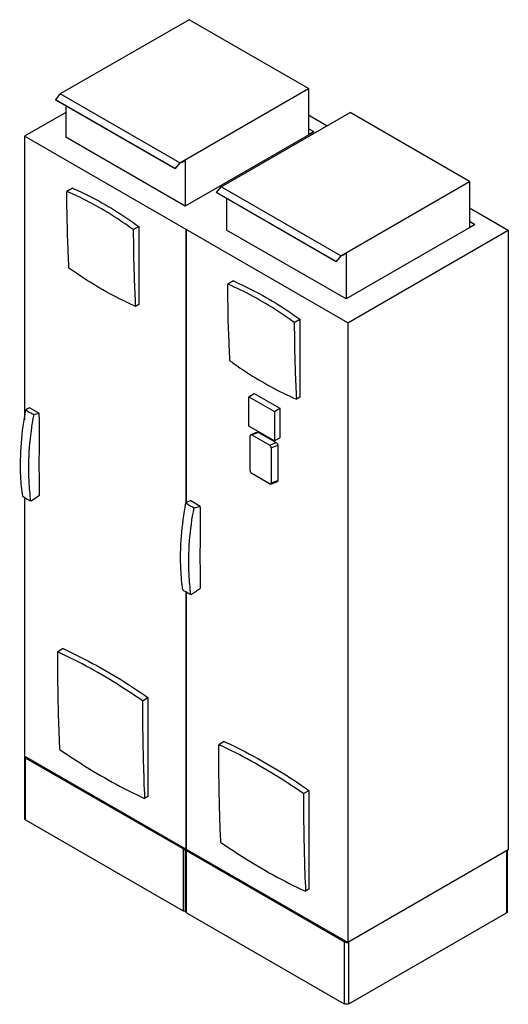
# Model space of a CAD drawing. Header units: millimetres. Extents: x 455 to 1742, y 236 to 2834.
import ezdxf

# ---------------------------------------------------------------- set-up
doc = ezdxf.new("R2010")
doc.units = ezdxf.units.MM
doc.header["$LTSCALE"] = 199.654104
doc.layers.get('0').update_dxf_attribs({"linetype": 'CONTINUOUS'})

msp = doc.modelspace()

# ---------------------------------------------------------------- linework, layer by layer
at = {"color": 7, "linetype": 'Continuous'}
for p, q in [((901.1, 2834), (561.7, 2638)), ((1215.8, 2652.3), (901.1, 2834)), ((876.4, 2456.3), (1215.8, 2652.3)), ((1215.8, 2652.3), (1215.8, 2531)), ((549.5, 2622.8), (561.7, 2638)), ((876.4, 2456.3), (561.7, 2638)), ((550, 2622), (549.5, 2622.8)), ((864.1, 2441.1), (549.5, 2622.8)), ((864.7, 2440.3), (550, 2622)), ((575.9, 2607.1), (575.9, 2523.7)), ((575.9, 2589), (467.2, 2526.3)), ((986, 2393.1), (1325.4, 2589)), ((1215.8, 2582.6), (1265, 2554.2)), ((1640.1, 2407.3), (1325.4, 2589)), ((1228.9, 2538.6), (1215.8, 2546.1)), ((467.2, 2526.3), (467.2, 1778.3)), ((893.1, 2280.4), (467.2, 2526.3)), ((890.5, 2342), (575.9, 2523.7)), ((1228.9, 2537.4), (890.5, 2342)), ((1215.8, 2531), (1228.9, 2538.6)), ((1228.9, 2538.6), (1228.9, 2537.4)), ((876.4, 2456.3), (864.1, 2441.1)), ((864.7, 2440.3), (876.7, 2455.3)), ((881, 2457.8), (876.7, 2455.3)), ((881, 2456.5), (879.9, 2457.1)), ((890.5, 2462), (881, 2456.5)), ((881, 2456.5), (881, 2457.8)), ((890.5, 2462), (890.5, 2342)), ((864.1, 2441.1), (864.7, 2440.3)), ((973.7, 2377.8), (986, 2393.1)), ((1300.7, 2211.4), (986, 2393.1)), ((1300.7, 2211.4), (1640.1, 2407.3)), ((1640.1, 2407.3), (1640.1, 2286.1)), ((593.5, 2389.6), (578.9, 2381.1)), ((974.3, 2377.1), (973.7, 2377.8)), ((1288.4, 2196.1), (973.7, 2377.8)), ((1288.9, 2195.4), (974.3, 2377.1)), ((1000.1, 2362.1), (1000.1, 2278.7)), ((1640.1, 2337.6), (1742.3, 2278.6)), ((754.1, 2280), (768.7, 2288.4)), ((768.7, 2288.4), (768.7, 2082.9)), ((1653.1, 2292.4), (1314.8, 2097.1)), ((1653.1, 2293.6), (1640.1, 2301.2)), ((1640.1, 2286.1), (1653.1, 2293.6)), ((1653.1, 2293.6), (1653.1, 2292.4)), ((893.1, 2280.4), (893.1, 1558.9)), ((893.3, 1559.3), (893.3, 2280.3)), ((1319.3, 2034.3), (893.3, 2280.3)), ((893.8, 2280.3), (893.8, 2280.6)), ((1314.8, 2097.1), (1000.1, 2278.7)), ((1319.3, 2034.3), (1742.3, 2278.6)), ((1742.3, 2278.6), (1742.3, 643.5)), ((1300.7, 2211.4), (1288.4, 2196.1)), ((1288.9, 2195.4), (1300.9, 2210.3)), ((1305.3, 2212.8), (1300.9, 2210.3)), ((1305.3, 2211.6), (1304.2, 2212.2)), ((1314.8, 2217.1), (1305.3, 2211.6)), ((1305.3, 2211.6), (1305.3, 2212.8)), ((1314.8, 2217.1), (1314.8, 2097.1)), ((1288.4, 2196.1), (1288.9, 2195.4)), ((1017.8, 2144.6), (1003.2, 2136.2)), ((768.7, 2082.9), (759.7, 2077.7)), ((1178.3, 2035), (1193, 2043.5)), ((1193, 2043.5), (1193, 1837.9)), ((1319.3, 2034.3), (1319.3, 399.3)), ((1058.7, 1839.4), (1072.8, 1847.6)), ((1072.8, 1847.6), (1140.1, 1808.7)), ((1058.7, 1761.7), (1058.7, 1839.4)), ((1058.7, 1839.4), (1126, 1800.5)), ((1193, 1837.9), (1184, 1832.7)), ((481.3, 1810.1), (506.2, 1795.7)), ((1126, 1800.5), (1140.1, 1808.7)), ((1126, 1800.5), (1126, 1722.8)), ((1140.1, 1808.7), (1140.1, 1731)), ((1126, 1722.8), (1058.7, 1761.7)), ((1080.2, 1745.6), (1063.4, 1739)), ((1083.7, 1745), (1066.1, 1738.6)), ((1080.2, 1745.6), (1083.7, 1745)), ((1083.7, 1745), (1130.3, 1718.1)), ((1061.9, 1644), (1061.9, 1736.2)), ((1066.1, 1738.6), (1063.4, 1739)), ((1066.1, 1738.6), (1113.6, 1711.1)), ((1113.6, 1711.1), (1130.3, 1718.1)), ((1126, 1722.8), (1140.1, 1731)), ((1134.9, 1710.2), (1117.6, 1704.3)), ((1117.6, 1704.3), (1117.6, 1611.9)), ((1134.9, 1710.2), (1134.9, 1618.4)), ((1113.4, 1609.4), (1066.1, 1636.8)), ((1116, 1609), (1133, 1615)), ((1117.6, 1611.9), (1134.9, 1618.4)), ((1113.4, 1609.4), (1116, 1609)), ((467.2, 1572.9), (467.2, 891.2)), ((905.3, 1565.2), (930.7, 1550.6)), ((893.1, 1323.6), (893.1, 645.3)), ((893.3, 645.2), (893.3, 1323.5)), ((569.5, 1174.6), (554.8, 1166.1)), ((778.1, 1037.3), (792.7, 1045.7)), ((792.7, 1045.7), (792.7, 784.6)), ((993.7, 929.7), (979.1, 921.2)), ((1319.3, 399.3), (467.2, 891.2)), ((467.8, 726.2), (467.8, 889.5)), ((885.9, 646.1), (470.3, 886)), ((470.3, 722.7), (470.3, 886)), ((792.7, 784.6), (783.7, 779.4)), ((1202.4, 792.3), (1217, 800.8)), ((1217, 800.8), (1217, 539.7)), ((470.3, 722.7), (885.9, 482.8)), ((885.9, 646.1), (885.9, 482.8)), ((892, 481.3), (892, 644.6)), ((1310.2, 401.1), (894.7, 641)), ((894.7, 477.7), (894.7, 641)), ((1742.3, 643.5), (1319.3, 399.3)), ((1738, 641.1), (1738, 477.8)), ((1740.5, 481.3), (1740.5, 642.5)), ((1217, 539.7), (1208, 534.5)), ((894.7, 477.7), (1310.2, 237.8)), ((1322.4, 237.8), (1738, 477.8)), ((1310.2, 401.1), (1310.2, 237.8)), ((1322.4, 237.8), (1322.4, 401.1))]:
    msp.add_line(p, q, dxfattribs=at)
for centre, radius, start, end in [((443.6, 2018.4), 231.3, 282.1911, 285.6858), ((-11543.1, 1623.7), 12049.9, 359.78732, 0.03519), ((-16473, 1361.2), 17404.1, 359.91112, 0.08506), ((892.2, 659.8), 15.2, 260.7711, 269.3287), ((1316.3, 414.4), 14.7, 264.784, 277.8093)]:
    msp.add_arc(centre, radius, start, end, dxfattribs=at)
for points, knots in [([(584.5, 2178.8), (583.6, 2195.5), (580.4, 2262.8), (579, 2330.3), (578.9, 2381.1)], [0, 0, 0, 0, 0.247128, 1, 1, 1, 1]), ([(754.1, 2280), (739.7, 2290.4), (684.2, 2328.7), (624.7, 2361.5), (578.9, 2381.1)], [0, 0, 0, 0, 0.262106, 1, 1, 1, 1]), ([(593.5, 2389.6), (608.3, 2383.2), (669.5, 2354.7), (727.1, 2318.7), (768.7, 2288.4)], [0, 0, 0, 0, 0.238027, 1, 1, 1, 1]), ([(754.1, 2280), (754.1, 2262.9), (754.6, 2195.5), (756.9, 2128), (759.7, 2077.7)], [0, 0, 0, 0, 0.252882, 1, 1, 1, 1]), ([(759.7, 2077.7), (745, 2084.1), (684, 2113), (626.4, 2148.8), (584.5, 2178.8)], [0, 0, 0, 0, 0.237198, 1, 1, 1, 1]), ([(1008.8, 1933.9), (1007.9, 1950.5), (1004.6, 2017.9), (1003.2, 2085.4), (1003.2, 2136.2)], [0, 0, 0, 0, 0.247128, 1, 1, 1, 1]), ([(1178.3, 2035), (1164, 2045.4), (1108.5, 2083.8), (1048.9, 2116.6), (1003.2, 2136.2)], [0, 0, 0, 0, 0.262106, 1, 1, 1, 1]), ([(1017.8, 2144.6), (1032.6, 2138.3), (1093.8, 2109.7), (1151.3, 2073.7), (1193, 2043.5)], [0, 0, 0, 0, 0.238027, 1, 1, 1, 1]), ([(1178.3, 2035), (1178.4, 2018), (1178.9, 1950.5), (1181.2, 1883.1), (1184, 1832.7)], [0, 0, 0, 0, 0.252882, 1, 1, 1, 1]), ([(1008.8, 1933.9), (1023.2, 1923.5), (1079, 1885.5), (1138.4, 1852.6), (1184, 1832.7)], [0, 0, 0, 0, 0.262775, 1, 1, 1, 1]), ([(462.7, 1576.1), (460.1, 1593.7), (453.1, 1669.9), (460.1, 1747), (470.9, 1804.7)], [0, 0, 0, 0, 0.232685, 1, 1, 1, 1]), ([(470.9, 1804.7), (472.5, 1803.6), (479.4, 1798.9), (486.7, 1795), (492.5, 1792.3)], [0, 0, 0, 0, 0.23598, 1, 1, 1, 1]), ([(506.8, 1692.8), (506.8, 1718.5), (506.8, 1752.8), (506.4, 1787.1), (506.2, 1795.7)], [0, 0, 0, 0, 0.748832, 1, 1, 1, 1]), ([(484.3, 1563.7), (481.8, 1581.3), (474.7, 1657.5), (481.7, 1734.6), (492.5, 1792.3)], [0, 0, 0, 0, 0.232685, 1, 1, 1, 1]), ([(1063.4, 1739), (1062.6, 1738.7), (1061.9, 1737.6), (1061.9, 1736.5), (1061.9, 1736.2)], [0, 0, 0, 0, 0.700183, 1, 1, 1, 1]), ([(506.8, 1631.1), (506.6, 1636.1), (505.8, 1656.7), (506.1, 1677.3), (506.8, 1692.8)], [0, 0, 0, 0, 0.244745, 1, 1, 1, 1]), ([(1116, 1609), (1116.8, 1609.3), (1117.5, 1610.4), (1117.6, 1611.5), (1117.6, 1611.9)], [0, 0, 0, 0, 0.699283, 1, 1, 1, 1]), ([(1134.9, 1618.4), (1134.9, 1618), (1134.8, 1616.7), (1133.9, 1615.3), (1133, 1615)], [0, 0, 0, 0, 0.300713, 1, 1, 1, 1]), ([(484.3, 1563.7), (482.3, 1564.5), (474.7, 1567.9), (467.5, 1572.3), (462.7, 1576.1)], [0, 0, 0, 0, 0.259498, 1, 1, 1, 1]), ([(506.7, 1578.9), (505, 1577.6), (497.7, 1572.2), (490.1, 1567.2), (484.3, 1563.7)], [0, 0, 0, 0, 0.246191, 1, 1, 1, 1]), ([(884.6, 1329.4), (882, 1347), (874.8, 1423.6), (881.9, 1501), (892.7, 1558.9)], [0, 0, 0, 0, 0.232507, 1, 1, 1, 1]), ([(905.3, 1565.2), (904.2, 1564.8), (899.9, 1562.8), (895.8, 1560.7), (892.7, 1558.9)], [0, 0, 0, 0, 0.257865, 1, 1, 1, 1]), ([(892.7, 1558.9), (894.3, 1557.8), (901.2, 1553.2), (908.5, 1549.2), (914.3, 1546.5)], [0, 0, 0, 0, 0.235964, 1, 1, 1, 1]), ([(906.1, 1316.9), (903.5, 1334.6), (896.3, 1411.1), (903.4, 1488.6), (914.3, 1546.5)], [0, 0, 0, 0, 0.232507, 1, 1, 1, 1]), ([(914.3, 1546.5), (915.7, 1546.8), (921.2, 1548), (926.6, 1549.4), (930.7, 1550.6)], [0, 0, 0, 0, 0.255879, 1, 1, 1, 1]), ([(931.1, 1447.9), (931.1, 1473.5), (931.1, 1507.8), (930.8, 1542), (930.7, 1550.6)], [0, 0, 0, 0, 0.748961, 1, 1, 1, 1]), ([(931.1, 1387), (930.8, 1392), (930.1, 1412.3), (930.3, 1432.6), (931.1, 1447.9)], [0, 0, 0, 0, 0.244763, 1, 1, 1, 1]), ([(906.1, 1316.9), (904.1, 1317.8), (896.6, 1321.2), (889.4, 1325.6), (884.6, 1329.4)], [0, 0, 0, 0, 0.259447, 1, 1, 1, 1]), ([(931.1, 1334.2), (929.1, 1332.7), (921.1, 1326.5), (912.7, 1320.9), (906.1, 1316.9)], [0, 0, 0, 0, 0.245707, 1, 1, 1, 1]), ([(569.5, 1174.6), (588.3, 1165.9), (665.5, 1128.1), (739.1, 1083), (792.7, 1045.7)], [0, 0, 0, 0, 0.240575, 1, 1, 1, 1]), ([(560.5, 908.3), (559.5, 929.6), (556.3, 1015.5), (554.9, 1101.5), (554.8, 1166.1)], [0, 0, 0, 0, 0.247692, 1, 1, 1, 1]), ([(778.1, 1037.3), (759.8, 1050), (688.2, 1097.6), (612.7, 1139.5), (554.8, 1166.1)], [0, 0, 0, 0, 0.2595, 1, 1, 1, 1]), ([(778.1, 1037.3), (778.1, 1015.6), (778.6, 929.6), (780.9, 843.6), (783.7, 779.4)], [0, 0, 0, 0, 0.252314, 1, 1, 1, 1]), ([(984.7, 663.4), (983.8, 684.6), (980.5, 770.6), (979.2, 856.5), (979.1, 921.2)], [0, 0, 0, 0, 0.247692, 1, 1, 1, 1]), ([(1202.4, 792.3), (1184, 805), (1112.5, 852.7), (1037, 894.6), (979.1, 921.2)], [0, 0, 0, 0, 0.2595, 1, 1, 1, 1]), ([(993.7, 929.7), (1012.5, 921), (1089.8, 883.1), (1163.4, 838), (1217, 800.8)], [0, 0, 0, 0, 0.240575, 1, 1, 1, 1]), ([(467.8, 889.5), (467.8, 889.2), (468.1, 887.7), (469.3, 886.6), (470.3, 886)], [0, 0, 0, 0, 0.220931, 1, 1, 1, 1]), ([(560.5, 908.3), (578.9, 895.6), (650.6, 848.2), (726, 806.3), (783.7, 779.4)], [0, 0, 0, 0, 0.259931, 1, 1, 1, 1]), ([(1202.4, 792.3), (1202.4, 770.6), (1202.9, 684.7), (1205.2, 598.7), (1208, 534.5)], [0, 0, 0, 0, 0.252314, 1, 1, 1, 1]), ([(470.3, 722.7), (469.9, 722.9), (468.7, 723.7), (467.8, 725.2), (467.8, 726.2)], [0, 0, 0, 0, 0.295359, 1, 1, 1, 1]), ([(984.7, 663.4), (1003.1, 650.7), (1074.9, 603.3), (1150.3, 561.3), (1208, 534.5)], [0, 0, 0, 0, 0.259931, 1, 1, 1, 1]), ([(885.9, 646.1), (886.1, 645.9), (887.4, 645.3), (888.7, 644.9), (889.8, 644.8)], [0, 0, 0, 0, 0.232636, 1, 1, 1, 1]), ([(892, 481.3), (891.5, 481.3), (889.3, 481.4), (887.2, 482), (885.9, 482.8)], [0, 0, 0, 0, 0.267265, 1, 1, 1, 1]), ([(894.7, 477.7), (894.3, 477.9), (893, 478.8), (892.1, 480.2), (892, 481.3)], [0, 0, 0, 0, 0.294318, 1, 1, 1, 1]), ([(1740.5, 481.3), (1740.5, 480.9), (1740.3, 479.4), (1739, 478.3), (1738, 477.8)], [0, 0, 0, 0, 0.220932, 1, 1, 1, 1]), ([(1310.2, 401.1), (1310.6, 400.9), (1312, 400.2), (1313.7, 399.8), (1315, 399.7)], [0, 0, 0, 0, 0.230479, 1, 1, 1, 1]), ([(1319.2, 399.9), (1319.4, 400), (1320.6, 400.2), (1321.7, 400.7), (1322.4, 401.1)], [0, 0, 0, 0, 0.265159, 1, 1, 1, 1]), ([(1322.4, 237.8), (1320.6, 236.7), (1316.3, 235.9), (1312, 236.7), (1310.2, 237.8)], [0, 0, 0, 0, 0.5, 1, 1, 1, 1])]:
    msp.add_open_spline(points, degree=3, knots=knots, dxfattribs=at)
for points in [[(481.3, 1810.1), (477.7, 1808.4), (474.2, 1806.7), (470.9, 1804.7)], [(1130.3, 1718.1), (1132.9, 1716.6), (1134.9, 1713.3), (1134.9, 1710.2)], [(1117.6, 1704.3), (1117.6, 1706.9), (1115.9, 1709.8), (1113.6, 1711.1)], [(1061.9, 1644), (1061.9, 1641.2), (1063.6, 1638.2), (1066.1, 1636.8)], [(467.9, 890.3), (467.8, 890), (467.8, 889.8), (467.8, 889.5)], [(892, 644.6), (892.1, 644.1), (892.2, 643.7), (892.4, 643.3)], [(892.4, 643.3), (892.6, 642.8), (892.9, 642.4), (893.3, 642)], [(893.3, 642), (893.7, 641.6), (894.2, 641.3), (894.7, 641)]]:
    msp.add_open_spline(points, degree=3, dxfattribs=at)

doc.saveas('drawing.dxf')
